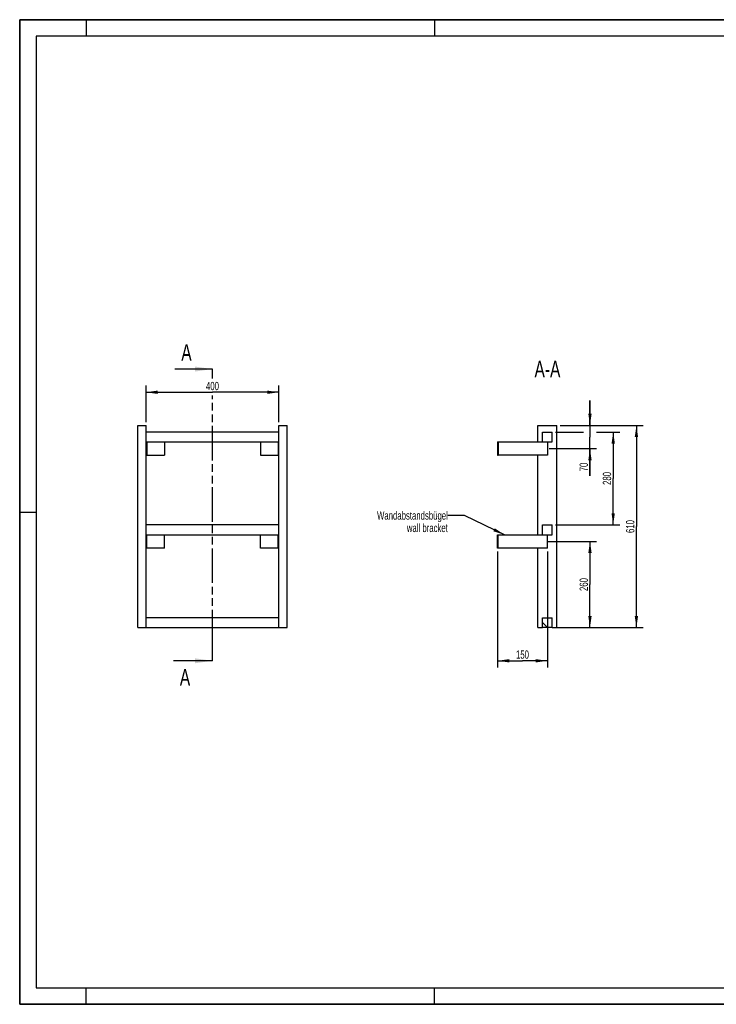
# Model space of a CAD drawing. Header units: millimetres. Extents: x 0 to 4200, y 0 to 2970.
# Tile 1 of 2: x 0 to 2100, y 0 to 2970. Entities that reach past the tile are written whole.
import ezdxf

# ---------------------------------------------------------------- set-up
doc = ezdxf.new("R2010")
doc.units = ezdxf.units.MM
doc.header["$LTSCALE"] = 231
doc.linetypes.add('PHANTOM', pattern=[0.8, 0.45, -0.05, 0.1, -0.05, 0.1, -0.05])
doc.layers.get('0').update_dxf_attribs({"linetype": 'CONTINUOUS'})
for name, color, linetype in [('050_DIMENSIONING', 7, 'CONTINUOUS'), ('053_NOTES', 7, 'CONTINUOUS'), ('HATCHING_BL0', 7, 'CONTINUOUS')]:
    doc.layers.add(name, color=color, linetype=linetype)
doc.styles.get("Standard").update_dxf_attribs({"font": 'txt', "width": 0.7})
doc.dimstyles.new('DIMSTYLE_1', dxfattribs={"dimtxt": 25, "dimasz": 35, "dimexe": 2, "dimexo": 1, "dimtad": 1, "dimdec": 1, "dimtxsty": 'Standard', "dimblk": '_FILLED', "dimblk1": '_FILLED', "dimblk2": '_FILLED', "dimcen": 0.09, "dimazin": 2, "dimtp": 0.5, "dimtm": 0.5, "dimtfac": 1, "dimtdec": 1, "dimtofl": 0, "dimtmove": 0, "dimatfit": 3, "dimldrblk": '_FILLED', "dimfxl": 1, "dimtolj": 1, "dimarcsym": 0})
doc.dimstyles.new('DIMSTYLE_2', dxfattribs={"dimtxt": 25, "dimasz": 35, "dimexe": 2, "dimexo": 1, "dimtad": 1, "dimdec": 1, "dimtxsty": 'Standard', "dimblk": '_FILLED', "dimblk1": '_FILLED', "dimblk2": '_FILLED', "dimcen": 0.09, "dimazin": 2, "dimtp": 0.3, "dimtm": 0.3, "dimtfac": 1, "dimtdec": 1, "dimtofl": 0, "dimtmove": 0, "dimatfit": 3, "dimldrblk": '_FILLED', "dimfxl": 1, "dimtolj": 1, "dimarcsym": 0})
doc.dimstyles.new('DIMSTYLE_3', dxfattribs={"dimtxt": 25, "dimasz": 35, "dimexe": 2, "dimexo": 1, "dimtad": 1, "dimtxsty": 'Standard', "dimblk": '_FILLED', "dimblk1": '_FILLED', "dimblk2": '_FILLED', "dimcen": 0.09, "dimazin": 2, "dimtp": 0.5, "dimtm": 0.5, "dimtfac": 1, "dimtofl": 0, "dimtmove": 0, "dimatfit": 3, "dimldrblk": '_FILLED', "dimfxl": 1, "dimtolj": 1, "dimarcsym": 0})
doc.dimstyles.new('DIMSTYLE_4', dxfattribs={"dimtxt": 25, "dimasz": 35, "dimexe": 2, "dimexo": 1, "dimtad": 1, "dimtxsty": 'Standard', "dimblk": '_FILLED', "dimblk1": '_FILLED', "dimblk2": '_FILLED', "dimcen": 0.09, "dimazin": 2, "dimtp": 0.8, "dimtm": 0.8, "dimtfac": 1, "dimtofl": 0, "dimtmove": 0, "dimatfit": 3, "dimldrblk": '_FILLED', "dimfxl": 1, "dimtolj": 1, "dimarcsym": 0})
doc.dimstyles.get("Standard").update_dxf_attribs({"dimtxt": 25, "dimasz": 35, "dimexe": 2, "dimexo": 1, "dimtad": 1, "dimtxsty": 'Standard', "dimblk": '_FILLED', "dimblk1": '_FILLED', "dimblk2": '_FILLED', "dimcen": 0.09, "dimazin": 2, "dimtol": 1, "dimtp": 0.01, "dimtm": 0.01, "dimtfac": 1, "dimtofl": 0, "dimtmove": 0, "dimatfit": 3, "dimldrblk": '_FILLED', "dimfxl": 1, "dimtolj": 1, "dimarcsym": 0})

# ---------------------------------------------------------------- blocks, each defined once
blk = doc.blocks.new('_FILLED')
at = {"color": 0, "linetype": 'ByBlock'}
blk.add_solid([(0, 0), (-1, 0.143), (-1, -0.143)], dxfattribs=at)
blk = doc.blocks.new('*D2')
at = {"layer": '050_DIMENSIONING', "color": 2, "linetype": 'Continuous', "transparency": 16777216}
for p, q in [((381.1, 1756.2), (381.1, 1866.2)), ((381.1, 1846.2), (581.1, 1846.2)), ((781.1, 1846.2), (581.1, 1846.2)), ((781.1, 1756.2), (781.1, 1866.2))]:
    blk.add_line(p, q, dxfattribs=at)
at = {"layer": '050_DIMENSIONING', "color": 2, "linetype": 'Continuous', "transparency": 16777216, "xscale": 35, "yscale": 35, "zscale": 35, "rotation": 180}
blk.add_blockref('_FILLED', (381.1, 1846.2), dxfattribs=at)
at = {"layer": '050_DIMENSIONING', "color": 2, "linetype": 'Continuous', "transparency": 16777216, "xscale": 35, "yscale": 35, "zscale": 35}
blk.add_blockref('_FILLED', (781.1, 1846.2), dxfattribs=at)
at = {"layer": '050_DIMENSIONING', "color": 2, "linetype": 'Continuous', "transparency": 16777216, "insert": (581.1, 1877.5), "char_height": 25, "width": 88.393, "attachment_point": 2, "line_spacing_factor": 0.9}
blk.add_mtext('400', dxfattribs=at)
blk = doc.blocks.new('*D3')
at = {"layer": '050_DIMENSIONING', "color": 2, "linetype": 'Continuous', "transparency": 16777216}
for p, q in [((1590.4, 1396.2), (1739.2, 1396.2)), ((1719.2, 1396.2), (1719.2, 1266.2)), ((1719.2, 1136.2), (1719.2, 1266.2)), ((1629.2, 1136.2), (1739.2, 1136.2))]:
    blk.add_line(p, q, dxfattribs=at)
at = {"layer": '050_DIMENSIONING', "color": 2, "linetype": 'Continuous', "transparency": 16777216, "xscale": 35, "yscale": 35, "zscale": 35}
for p, rotation in [((1719.2, 1396.2), 90), ((1719.2, 1136.2), 270)]:
    blk.add_blockref('_FILLED', p, dxfattribs=dict(at, rotation=rotation))
at = {"layer": '050_DIMENSIONING', "color": 2, "linetype": 'Continuous', "transparency": 16777216, "insert": (1687.9, 1266.2), "char_height": 25, "width": 88.393, "attachment_point": 2, "rotation": 90, "line_spacing_factor": 0.9}
blk.add_mtext('260', dxfattribs=at)
blk = doc.blocks.new('*D4')
at = {"layer": '050_DIMENSIONING', "color": 2, "linetype": 'Continuous', "transparency": 16777216}
for p, q in [((1719.2, 1746.2), (1719.2, 1821.2)), ((1719.2, 1821.2), (1719.2, 1711.2)), ((1629.2, 1746.2), (1739.2, 1746.2)), ((1719.2, 1594.4), (1719.2, 1711.2)), ((1595.8, 1676.2), (1739.2, 1676.2)), ((1719.2, 1676.2), (1719.2, 1594.4))]:
    blk.add_line(p, q, dxfattribs=at)
at = {"layer": '050_DIMENSIONING', "color": 2, "linetype": 'Continuous', "transparency": 16777216, "xscale": 35, "yscale": 35, "zscale": 35}
for p, rotation in [((1719.2, 1746.2), 270), ((1719.2, 1676.2), 90)]:
    blk.add_blockref('_FILLED', p, dxfattribs=dict(at, rotation=rotation))
at = {"layer": '050_DIMENSIONING', "color": 2, "linetype": 'Continuous', "transparency": 16777216, "insert": (1687.9, 1633.7), "char_height": 25, "width": 58.929, "attachment_point": 3, "rotation": 90, "line_spacing_factor": 0.9}
blk.add_mtext('70', dxfattribs=at)
blk = doc.blocks.new('*D5')
at = {"layer": '050_DIMENSIONING', "color": 2, "linetype": 'Continuous', "transparency": 16777216}
for p, q in [((1440.7, 1366.2), (1440.7, 1016.2)), ((1590.7, 1366.2), (1590.7, 1016.2)), ((1440.7, 1036.2), (1515.7, 1036.2)), ((1590.7, 1036.2), (1515.7, 1036.2))]:
    blk.add_line(p, q, dxfattribs=at)
at = {"layer": '050_DIMENSIONING', "color": 2, "linetype": 'Continuous', "transparency": 16777216, "xscale": 35, "yscale": 35, "zscale": 35, "rotation": 180}
blk.add_blockref('_FILLED', (1440.7, 1036.2), dxfattribs=at)
at = {"layer": '050_DIMENSIONING', "color": 2, "linetype": 'Continuous', "transparency": 16777216, "xscale": 35, "yscale": 35, "zscale": 35}
blk.add_blockref('_FILLED', (1590.7, 1036.2), dxfattribs=at)
at = {"layer": '050_DIMENSIONING', "color": 2, "linetype": 'Continuous', "transparency": 16777216, "insert": (1515.7, 1067.5), "char_height": 25, "width": 77.679, "attachment_point": 2, "line_spacing_factor": 0.9}
blk.add_mtext('150', dxfattribs=at)
blk = doc.blocks.new('*D6')
at = {"layer": '050_DIMENSIONING', "color": 2, "linetype": 'Continuous', "transparency": 16777216}
for p, q in [((1629.2, 1746.2), (1879.2, 1746.2)), ((1859.2, 1746.2), (1859.2, 1441.2)), ((1859.2, 1136.2), (1859.2, 1441.2)), ((1615.7, 1136.2), (1879.2, 1136.2))]:
    blk.add_line(p, q, dxfattribs=at)
at = {"layer": '050_DIMENSIONING', "color": 2, "linetype": 'Continuous', "transparency": 16777216, "xscale": 35, "yscale": 35, "zscale": 35}
for p, rotation in [((1859.2, 1746.2), 90), ((1859.2, 1136.2), 270)]:
    blk.add_blockref('_FILLED', p, dxfattribs=dict(at, rotation=rotation))
at = {"layer": '050_DIMENSIONING', "color": 2, "linetype": 'Continuous', "transparency": 16777216, "insert": (1827.9, 1441.2), "char_height": 25, "width": 80.357, "attachment_point": 2, "rotation": 90, "line_spacing_factor": 0.9}
blk.add_mtext('610', dxfattribs=at)
blk = doc.blocks.new('*D7')
at = {"layer": '050_DIMENSIONING', "color": 2, "linetype": 'Continuous', "transparency": 16777216}
for p, q in [((1615.7, 1726.2), (1699.2, 1726.2)), ((1739.2, 1726.2), (1809.2, 1726.2)), ((1789.2, 1726.2), (1789.2, 1586.2)), ((1789.2, 1446.2), (1789.2, 1586.2)), ((1615.7, 1446.2), (1809.2, 1446.2))]:
    blk.add_line(p, q, dxfattribs=at)
at = {"layer": '050_DIMENSIONING', "color": 2, "linetype": 'Continuous', "transparency": 16777216, "xscale": 35, "yscale": 35, "zscale": 35}
for p, rotation in [((1789.2, 1726.2), 90), ((1789.2, 1446.2), 270)]:
    blk.add_blockref('_FILLED', p, dxfattribs=dict(at, rotation=rotation))
at = {"layer": '050_DIMENSIONING', "color": 2, "linetype": 'Continuous', "transparency": 16777216, "insert": (1757.9, 1586.2), "char_height": 25, "width": 88.393, "attachment_point": 2, "rotation": 90, "line_spacing_factor": 0.9}
blk.add_mtext('280', dxfattribs=at)
blk = doc.blocks.new('XSEC_FILLED')
at = {"color": 0, "linetype": 'ByBlock'}
blk.add_solid([(0, 0), (-1, 0.143), (-1, -0.143)], dxfattribs=at)
blk = doc.blocks.new('HATCHING_BL0', base_point=(522.2, 1476.2))
at = {"layer": 'HATCHING_BL0', "color": 7, "linetype": 'PHANTOM'}
for p, q in [((581.1, 1888), (581.1, 1916.2)), ((581.1, 1086.2), (581.1, 1836.6)), ((581.1, 1036.2), (581.1, 1086.2))]:
    blk.add_line(p, q, dxfattribs=at)
at = {"layer": 'HATCHING_BL0', "color": 7, "linetype": 'Continuous', "char_height": 50, "width": 64.286, "attachment_point": 1, "line_spacing_factor": 0.9}
for insert in [(487.2, 1991.2), (482.8, 1011.2)]:
    blk.add_mtext('A', dxfattribs=dict(at, insert=insert))
at = {"layer": 'HATCHING_BL0', "color": 7, "linetype": 'Continuous'}
for points in [[(581.1, 1916.2), (467.6, 1916.2)], [(581.1, 1036.2), (463.2, 1036.2)]]:
    blk.add_leader(points, dimstyle='Standard', override={"dimasz": 52.5, "dimtad": 0, "dimldrblk": 'XSEC_FILLED'}, dxfattribs=at)

msp = doc.modelspace()

# ---------------------------------------------------------------- hatches: boundary and pattern name
at = {"linetype": 'Continuous'}
h = msp.add_hatch(dxfattribs=at)
h.set_pattern_fill('ANSI31', color=2, angle=90, style=0, pattern_type=2)
h.set_pattern_definition([(135, (1590.67, 1136.2), (-239.54, -239.54), [])])
edge = h.paths.add_edge_path()
edge.add_line((1605.672, 1136.209), (1575.672, 1136.209))
edge.add_line((1575.672, 1136.209), (1575.672, 1166.209))
edge.add_line((1575.672, 1166.209), (1605.672, 1166.209))
edge.add_line((1605.672, 1136.209), (1605.672, 1166.209))
edge = h.paths.add_edge_path()
edge.add_line((1575.672, 1416.209), (1575.672, 1446.209))
edge.add_line((1575.672, 1446.209), (1605.672, 1446.209))
edge.add_line((1605.672, 1416.209), (1605.672, 1446.209))
edge.add_line((1575.672, 1416.209), (1605.672, 1416.209))
edge = h.paths.add_edge_path()
edge.add_line((1575.672, 1696.209), (1575.672, 1726.209))
edge.add_line((1575.672, 1726.209), (1605.672, 1726.209))
edge.add_line((1605.672, 1696.209), (1605.672, 1726.209))
edge.add_line((1575.672, 1696.209), (1605.672, 1696.209))

# ---------------------------------------------------------------- linework, layer by layer
at = {"color": 7, "linetype": 'Continuous'}
for p, q in [((0, 2970), (4200, 2970)), ((0, 0), (0, 2970)), ((356.128, 1746.209), (381.128, 1746.209)), ((356.128, 1136.209), (356.128, 1746.209)), ((381.128, 1136.209), (381.128, 1746.209)), ((781.128, 1726.209), (381.128, 1726.209)), ((781.128, 1746.209), (806.128, 1746.209)), ((781.128, 1136.209), (781.128, 1746.209)), ((806.128, 1136.209), (806.128, 1746.209)), ((1562.172, 1746.209), (1619.172, 1746.209)), ((1562.172, 1696.209), (1562.172, 1746.209)), ((1575.672, 1726.209), (1605.672, 1726.209)), ((1575.672, 1696.209), (1575.672, 1726.209)), ((1605.672, 1696.209), (1605.672, 1726.209)), ((1619.172, 1136.209), (1619.172, 1746.209)), ((381.128, 1696.209), (781.128, 1696.209)), ((383.128, 1696.209), (383.128, 1656.209)), ((436.128, 1696.209), (436.128, 1656.209)), ((726.128, 1696.209), (726.128, 1656.209)), ((779.128, 1696.209), (779.128, 1656.209)), ((1440.672, 1696.209), (1442.672, 1696.209)), ((1440.672, 1696.209), (1440.672, 1656.209)), ((1442.672, 1696.209), (1575.672, 1696.209)), ((1442.672, 1696.209), (1442.672, 1656.209)), ((1575.672, 1696.209), (1605.672, 1696.209)), ((1590.672, 1696.209), (1590.672, 1656.209)), ((381.128, 1656.209), (383.128, 1656.209)), ((383.128, 1656.209), (436.128, 1656.209)), ((726.128, 1656.209), (779.128, 1656.209)), ((779.128, 1656.209), (781.128, 1656.209)), ((1440.672, 1656.209), (1442.672, 1656.209)), ((1590.672, 1656.209), (1442.672, 1656.209)), ((1562.172, 1416.209), (1562.172, 1656.209)), ((781.128, 1446.209), (381.128, 1446.209)), ((1575.672, 1446.209), (1605.672, 1446.209)), ((1575.672, 1416.209), (1575.672, 1446.209)), ((1605.672, 1416.209), (1605.672, 1446.209)), ((381.128, 1416.209), (781.128, 1416.209)), ((383.128, 1376.209), (383.128, 1416.209)), ((436.128, 1376.209), (436.128, 1416.209)), ((726.128, 1376.209), (726.128, 1416.209)), ((779.128, 1376.209), (779.128, 1416.209)), ((1440.672, 1416.209), (1442.672, 1416.209)), ((1440.672, 1376.209), (1440.672, 1416.209)), ((1442.672, 1416.209), (1575.672, 1416.209)), ((1442.672, 1376.209), (1442.672, 1416.209)), ((1575.672, 1416.209), (1605.672, 1416.209)), ((1590.672, 1376.209), (1590.672, 1416.209)), ((383.128, 1376.209), (381.128, 1376.209)), ((436.128, 1376.209), (383.128, 1376.209)), ((779.128, 1376.209), (726.128, 1376.209)), ((781.128, 1376.209), (779.128, 1376.209)), ((1442.672, 1376.209), (1440.672, 1376.209)), ((1590.672, 1376.209), (1442.672, 1376.209)), ((1562.172, 1136.209), (1562.172, 1376.209)), ((781.128, 1166.209), (381.128, 1166.209)), ((1575.672, 1166.209), (1605.672, 1166.209)), ((1575.672, 1136.209), (1575.672, 1166.209)), ((1605.672, 1136.209), (1605.672, 1166.209)), ((356.128, 1136.209), (381.128, 1136.209)), ((381.128, 1136.209), (781.128, 1136.209)), ((781.128, 1136.209), (806.128, 1136.209)), ((1562.172, 1136.209), (1575.672, 1136.209)), ((1605.672, 1136.209), (1575.672, 1136.209)), ((1605.672, 1136.209), (1619.172, 1136.209)), ((0, 0), (4200, 0))]:
    msp.add_line(p, q, dxfattribs=at)
at = {"color": 3, "linetype": 'Continuous'}
for p, q in [((0, 2970), (0, 0)), ((4200, 2970), (0, 2970)), ((200, 2970), (200, 2920)), ((1250, 2970), (1250, 2920)), ((0, 1485), (50, 1485)), ((200, 0), (200, 50)), ((1250, 0), (1250, 50)), ((4200, 0), (0, 0))]:
    msp.add_line(p, q, dxfattribs=at)
at = {"color": 5, "linetype": 'Continuous'}
for p, q in [((50, 2920), (50, 50)), ((4150, 2920), (50, 2920)), ((50, 50), (4150, 50))]:
    msp.add_line(p, q, dxfattribs=at)

# ---------------------------------------------------------------- block references
at = {"layer": 'HATCHING_BL0'}
msp.add_blockref('HATCHING_BL0', (522.165, 1476.209), dxfattribs=at)

# ---------------------------------------------------------------- texts
at = {"layer": '053_NOTES', "color": 2, "linetype": 'Continuous', "attachment_point": 3, "line_spacing_factor": 0.9}
for s, insert, char_height, width in [('A-A', (1629.988, 1941.209), 50, 182.14286), ('Wandabstandsbügel\\Pwall bracket', (1290.672, 1486.936), 25, 472.67857)]:
    msp.add_mtext(s, dxfattribs=dict(at, insert=insert, char_height=char_height, width=width))

# ---------------------------------------------------------------- dimensions: what is measured, and where the dimension line sits
at = {"layer": '050_DIMENSIONING', "color": 2, "linetype": 'Continuous'}
for base, p1, p2, dimstyle, picture, middle in [((781.128, 1846.209), (381.128, 1755.209), (781.128, 1755.209), 'DIMSTYLE_1', '*D2', (577.556, 1846.209)), ((1590.672, 1036.209), (1440.672, 1367.209), (1590.672, 1367.209), 'DIMSTYLE_3', '*D5', (1512.101, 1036.209))]:
    dim = msp.add_linear_dim(base=base, p1=p1, p2=p2, dimstyle=dimstyle, dxfattribs=at)
    dim.commit()
    dim.dimension.update_dxf_attribs({"geometry": picture, "text_midpoint": middle, "dimtype": 160})
for base, p1, p2, angle, dimstyle, picture, middle in [((1719.172, 1676.209), (1628.172, 1746.209), (1594.816, 1676.209), 270, 'DIMSTYLE_2', '*D4', (1719.172, 1610.513)), ((1859.172, 1746.209), (1614.672, 1136.209), (1628.172, 1746.209), 90, 'DIMSTYLE_4', '*D6', (1859.172, 1437.637)), ((1789.172, 1446.209), (1614.672, 1726.209), (1614.672, 1446.209), 270, 'DIMSTYLE_3', '*D7', (1789.172, 1582.637)), ((1719.172, 1396.209), (1628.172, 1136.209), (1589.41, 1396.209), 90, 'DIMSTYLE_1', '*D3', (1719.172, 1262.637))]:
    dim = msp.add_linear_dim(base=base, p1=p1, p2=p2, angle=angle, dimstyle=dimstyle, dxfattribs=at)
    dim.commit()
    dim.dimension.update_dxf_attribs({"geometry": picture, "text_midpoint": middle, "dimtype": 160})

# ---------------------------------------------------------------- leaders
at = {"layer": '053_NOTES', "color": 2, "linetype": 'Continuous', "annotation_type": 0, "has_hookline": 1, "hookline_direction": 1, "text_width": 289.088}
msp.add_leader([(1461.723, 1416.209), (1340.672, 1474.436), (1290.672, 1474.436)], dimstyle='Standard', override={"dimtad": 0}, dxfattribs=at)

doc.saveas('drawing.dxf')
